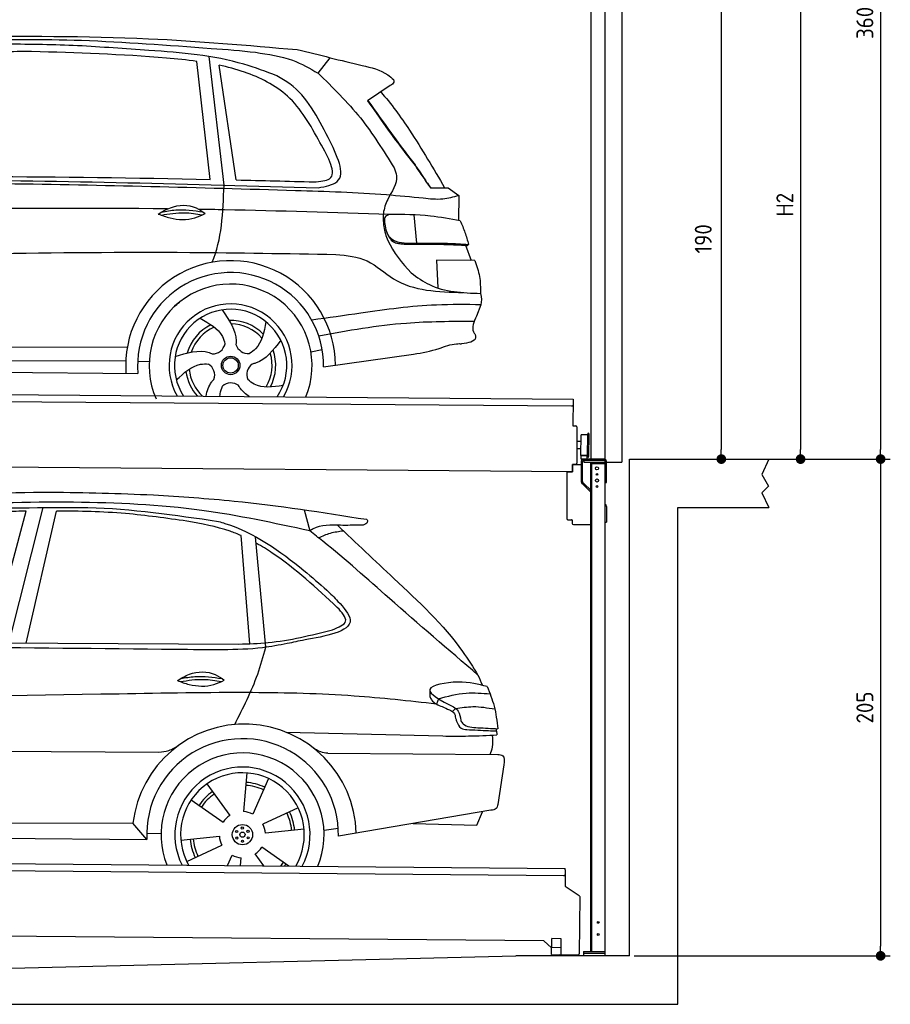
# Model space of a CAD drawing. Header units: millimetres. Extents: x -411 to 6777, y 0 to 6627.
# Tile 5 of 6: x 3183 to 6777, y 0 to 4064. Entities that reach past the tile are written whole.
import ezdxf

# ---------------------------------------------------------------- set-up
doc = ezdxf.new("R2010")
doc.units = ezdxf.units.MM
doc.layers.add('4', color=3, linetype='Continuous')
for name, color, linetype, lineweight in [('AM_0', 7, 'Continuous', 50), ('car', 10, 'Continuous', 25), ('Gebäude', 7, 'Continuous', 25), ('Plattform', 7, 'Continuous', 25), ('Ständer vorne', 7, 'Continuous', 25), ('Tor', 200, 'Continuous', 25)]:
    doc.layers.add(name, color=color, linetype=linetype, lineweight=lineweight)
doc.styles.get("Standard").update_dxf_attribs({"font": 'ISOCP.SHX'})
doc.dimstyles.new('GEN-ISO', dxfattribs={"dimscale": 20, "dimtxt": 3.5, "dimasz": 2, "dimexe": 2, "dimexo": 1, "dimgap": 1.5, "dimtad": 1, "dimdec": 1, "dimlfac": 0.1, "dimdsep": 46, "dimtxsty": 'STANDARD', "dimblk": 'PUNKT', "dimcen": 2, "dimclrd": 256, "dimclre": 256, "dimclrt": 2, "dimadec": 0, "dimazin": 0, "dimtp": 0.1, "dimtm": 0.1, "dimtfac": 0.71, "dimtdec": 1, "dimtmove": 2, "dimatfit": 3, "dimldrblk": 'PUNKT', "dimfxl": 2, "dimtolj": 1, "dimarcsym": 0})

# ---------------------------------------------------------------- blocks, each defined once
blk = doc.blocks.new('PUNKT')
at = {"layer": '4', "color": 0, "linetype": 'ByBlock'}
blk.add_line((-0.5, 0), (-1, 0), dxfattribs=at)
at = {"layer": '4', "color": 0, "linetype": 'ByBlock', "const_width": 0.5}
blk.add_lwpolyline([(-0.25, 0, 1), (0.25, 0, 1)], format="xyb", close=True, dxfattribs=at)
blk = doc.blocks.new('*D34')
at = {"layer": '4', "lineweight": -2, "transparency": 16777216}
for p, q in [((5720, 5850.9), (6776.9, 5850.9)), ((6736.9, 5810.9), (6736.9, 2290)), ((6195.4, 2250), (6776.9, 2250))]:
    blk.add_line(p, q, dxfattribs=at)
at = {"layer": 'Defpoints', "color": 0, "transparency": 16777216}
for p in [(5700, 5850.9), (6175.4, 2250), (6736.9, 2250)]:
    blk.add_point(p, dxfattribs=at)
at = {"layer": '4', "lineweight": -2, "transparency": 16777216, "xscale": 40, "yscale": 40, "zscale": 40}
for p, rotation in [((6736.9, 5850.9), 90), ((6736.9, 2250), 270)]:
    blk.add_blockref('PUNKT', p, dxfattribs=dict(at, rotation=rotation))
at = {"layer": '4', "color": 2, "transparency": 16777216, "insert": (6671.9, 4050.4), "char_height": 70, "attachment_point": 5, "rotation": 90}
blk.add_mtext('360', dxfattribs=at)
blk = doc.blocks.new('*D35')
at = {"layer": '4', "lineweight": -2, "transparency": 16777216}
for p, q in [((6295.4, 2250), (6776.9, 2250)), ((6736.9, 2210), (6736.9, 240)), ((5720, 200), (6776.9, 200))]:
    blk.add_line(p, q, dxfattribs=at)
at = {"layer": 'Defpoints', "color": 0, "transparency": 16777216}
for p in [(6275.4, 2250), (5700, 200), (6736.9, 200)]:
    blk.add_point(p, dxfattribs=at)
at = {"layer": '4', "lineweight": -2, "transparency": 16777216, "xscale": 40, "yscale": 40, "zscale": 40}
for p, rotation in [((6736.9, 2250), 90), ((6736.9, 200), 270)]:
    blk.add_blockref('PUNKT', p, dxfattribs=dict(at, rotation=rotation))
at = {"layer": '4', "color": 2, "transparency": 16777216, "insert": (6671.9, 1225), "char_height": 70, "attachment_point": 5, "rotation": 90}
blk.add_mtext('205', dxfattribs=at)
blk = doc.blocks.new('*D36')
at = {"layer": '4', "lineweight": -2, "transparency": 16777216}
for p, q in [((5920, 4350), (6446.5, 4350)), ((6406.5, 4310), (6406.5, 2290)), ((6295.4, 2250), (6446.5, 2250))]:
    blk.add_line(p, q, dxfattribs=at)
at = {"layer": 'Defpoints', "color": 0, "transparency": 16777216}
for p in [(5900, 4350), (6275.4, 2250), (6406.5, 2250)]:
    blk.add_point(p, dxfattribs=at)
at = {"layer": '4', "lineweight": -2, "transparency": 16777216, "xscale": 40, "yscale": 40, "zscale": 40}
for p, rotation in [((6406.5, 4350), 90), ((6406.5, 2250), 270)]:
    blk.add_blockref('PUNKT', p, dxfattribs=dict(at, rotation=rotation))
at = {"layer": '4', "color": 2, "transparency": 16777216, "insert": (6341.5, 3300), "char_height": 70, "attachment_point": 5, "rotation": 90}
blk.add_mtext('H2', dxfattribs=at)
blk = doc.blocks.new('*D38')
at = {"layer": '4', "lineweight": -2, "transparency": 16777216}
for p, q in [((5457.5, 4150), (6119.3, 4150)), ((6079.3, 4110), (6079.3, 2290)), ((6099.3, 2250), (6119.3, 2250))]:
    blk.add_line(p, q, dxfattribs=at)
at = {"layer": 'Defpoints', "color": 0, "transparency": 16777216}
for p in [(5437.5, 4150), (6079.3, 2250), (6079.3, 2250)]:
    blk.add_point(p, dxfattribs=at)
at = {"layer": '4', "lineweight": -2, "transparency": 16777216, "xscale": 40, "yscale": 40, "zscale": 40}
for p, rotation in [((6079.3, 4150), 90), ((6079.3, 2250), 270)]:
    blk.add_blockref('PUNKT', p, dxfattribs=dict(at, rotation=rotation))
at = {"layer": '4', "color": 2, "transparency": 16777216, "insert": (6004.7, 3159.2), "char_height": 70, "attachment_point": 5, "rotation": 90}
blk.add_mtext('190', dxfattribs=at)
blk = doc.blocks.new('Tor 335 bis 365 Gebäude')
at = {"layer": 'Tor'}
for p, q in [((5465.6, 5264.5), (5465.6, 5563)), ((5465.6, 5563), (5668, 5563)), ((5668, 4957.1), (5668, 5563)), ((5557, 5264.5), (5465.6, 5264.5)), ((5557, 5264.5), (5557, 4963)), ((5562, 4957.1), (5600, 4957.1)), ((5600, 4957.1), (5600, 4957)), ((5668, 4957), (5668, 4957.1)), ((5600, 2237), (5668, 2237))]:
    blk.add_line(p, q, dxfattribs=at)
for points in [[(5600, 2237), (5600, 4957)], [(5668, 4957.1), (5668, 2237)]]:
    blk.add_lwpolyline(points, dxfattribs=at)
blk.add_arc((5563, 4963), 6, 180, 260.4059, dxfattribs=at)
blk = doc.blocks.new('UG Plattfrom Gl550')
at = {"layer": 'Plattform'}
for p, q in [((498.3, 603.8), (5435.1, 560.7)), ((5429.8, 530.7), (503, 573.7)), ((5434.9, 535.7), (5434.5, 488.2)), ((5435, 554.7), (5434.9, 535.7)), ((5435, 554.7), (5435.1, 560.7)), ((5434.5, 488.2), (5492.9, 448.7)), ((5495.1, 444.5), (5493, 208.2)), ((5347, 261.5), (621.4, 302.7)), ((5378.7, 233.7), (5347, 261.5)), ((5379.7, 235.2), (5380.1, 271.2)), ((5418.1, 270.8), (5380.1, 271.2)), ((5417.7, 234.8), (5418.1, 270.8)), ((5378.5, 205.2), (5378.7, 235.2)), ((5378.5, 205.2), (5418.5, 204.8)), ((5378.7, 235.2), (5418.7, 234.8)), ((5488, 203.2), (5414.8, 203.9)), ((5418.5, 204.8), (5418.7, 234.8))]:
    blk.add_line(p, q, dxfattribs=at)
for centre, radius, start, end in [((5429.9, 535.7), 5, 269.5, 359.5), ((5490.1, 444.5), 5, 359.5, 55.9134), ((5414.9, 208.9), 5, 232.6301, 269.5), ((5425.8, 243.8), 12, 227.6897, 228.0904), ((5488, 208.2), 5, 269.5, 359.5)]:
    blk.add_arc(centre, radius, start, end, dxfattribs=at)
blk = doc.blocks.new('Palette EG Gl550')
at = {"layer": 'Plattform'}
for p, q in [((429.5, 2537), (5467.3, 2498)), ((5462.1, 2468), (434.2, 2507)), ((5467.3, 2498), (5466.5, 2388)), ((5466.5, 2388), (5478.5, 2387.9)), ((5483.4, 2382.8), (5482.7, 2292.8)), ((5501.1, 2322.8), (5484.1, 2323)), ((5499.6, 2265.6), (5500.2, 2349.8)), ((5527.5, 2260.5), (5528.3, 2354.5)), ((5532.3, 2354.5), (5531.5, 2260.5)), ((5482.7, 2292.8), (5482.3, 2232.9)), ((5499.8, 2292.7), (5482.7, 2292.8)), ((5465, 2198), (341.7, 2237.7)), ((5525.9, 2265), (5500.9, 2265)), ((5500.9, 2250), (5500.9, 2265)), ((5512.9, 2265), (5500.9, 2265)), ((5500.9, 2250), (5500.9, 2265)), ((5500.9, 2250), (5525.9, 2250)), ((5525.9, 2250), (5500.9, 2250)), ((5525.9, 2250), (5525.9, 2265)), ((5525.9, 2250), (5525.9, 2265)), ((5465.2, 2228), (5465, 2198)), ((5465.2, 2228), (5477.2, 2227.9)), ((5477.2, 2227.9), (5465.2, 2228))]:
    blk.add_line(p, q, dxfattribs=at)
for centre, radius, start, end in [((5462.1, 2473), 5, 268.5823, 358.5607), ((5478.4, 2382.9), 5, 359.556, 89.556), ((5500.6, 2349.8), 0.4, 91.7323, 179.3444), ((5511.7, 2023.6), 326.8, 87.1739, 91.9438), ((5527.8, 2350.4), 0.4, 266.9623, 359.3444), ((5530.3, 2354.5), 2, 359.3444, 179.3444), ((5500, 2265.6), 0.4, 179.3444, 266.9565), ((5519.7, 3149.4), 884.4, 268.7196, 270.4008), ((5491.8, 3353.4), 1088.9, 271.795, 271.861), ((5527.2, 2264.6), 0.4, 359.556, 91.938), ((5529.5, 2260.5), 2, 179.3444, 359.3444), ((5477.3, 2232.9), 5, 269.556, 359.556)]:
    blk.add_arc(centre, radius, start, end, dxfattribs=at)
blk = doc.blocks.new('Car_UG')
at = {"layer": 'car'}
for p, q in [((3119.4, 1502.8), (3258.9, 2083.2)), ((4335.9, 2084.9), (4360.6, 1997.9)), ((3049.2, 1522.4), (3188.4, 2067.2)), ((3195.1, 1523.2), (3313.9, 2069.2)), ((4117.6, 1529.9), (4077.5, 1975.5)), ((4183.9, 1515.6), (4137.4, 1971.2)), ((2018.2, 1516.7), (4071.9, 1528)), ((4898.3, 1310.6), (4890.6, 1288.6)), ((4969.6, 1271), (4957.5, 1258.2)), ((4270.6, 1166.3), (4917.8, 1157)), ((1740.1, 1072.2), (3746.7, 1078.5)), ((4444, 1080.7), (5146, 1082.9)), ((5170.6, 1040), (5147.6, 876.4)), ((4111.2, 996.4), (4099.2, 836.6)), ((3946.4, 949.2), (4041.9, 820.4)), ((4200.6, 974.2), (4136.9, 827.1)), ((3882.4, 882.9), (4014.8, 792.6)), ((4324, 855.1), (4179.5, 785.6)), ((5119.5, 852.3), (4491.4, 739.8)), ((5062.9, 790.2), (5084.5, 846)), ((1832.9, 770.4), (3642.9, 784.6)), ((3701, 717.8), (3642.9, 784.6)), ((4431.8, 763.6), (4490.2, 772.9)), ((4799.7, 795), (5062.9, 790.2)), ((3700.2, 744), (3759.2, 742.7)), ((3840.9, 716.5), (4000.2, 734.8)), ((4349.4, 766.5), (4190.1, 748.2)), ((1770.2, 716.1), (3701, 717.8)), ((3866.3, 628), (4010.8, 697.5)), ((4035.1, 613.6), (4053.4, 655.9)), ((4184.6, 613.8), (4148.4, 662.6)), ((4287.7, 613.9), (4175.5, 690.5)), ((4088.6, 613.6), (4091.1, 646.4))]:
    blk.add_line(p, q, dxfattribs=at)
for centre, radius in [((4095.2, 741.5), 41.9), ((4094.4, 768.7), 4.46), ((4071.2, 754.5), 4.46), ((4072, 727.3), 4.46), ((4095.1, 741.5), 10.7), ((4118.3, 755.7), 4.46), ((4119, 728.6), 4.46), ((4095.9, 714.3), 4.46)]:
    blk.add_circle(centre, radius, dxfattribs=at)
for centre, radius, start, end in [((4102.8, 735.3), 462.5, 2.1852, 173.8782), ((4095.8, 741.9), 395.6, 359.6869, 183.4999), ((4095.8, 741.9), 336.7, 337.6776, 202.4775), ((4095.2, 741.5), 279.1, 332.8088, 207.3462), ((4095.2, 741.5), 255.4, 330.0358, 210.1193), ((4095.1, 741.5), 204, 65.3726, 86.5671), ((4095.2, 741.5), 216.3, 65.4485, 86.5251), ((4095.2, 741.5), 216.3, 125.4485, 146.5251), ((4095.1, 741.5), 204, 125.3726, 146.5671), ((4095.2, 741.5), 95.2, 124.034, 147.5844), ((4095.2, 741.5), 95.2, 64.034, 87.5844), ((4095.1, 741.5), 204, 5.3726, 26.5671), ((4095.1, 741.5), 216.3, 5.4485, 26.5251), ((4095.1, 741.5), 95.2, 4.034, 27.5844), ((4095.1, 741.5), 95.2, 184.034, 207.5844), ((4095.1, 741.5), 216.3, 185.4485, 206.5251), ((4095.1, 741.5), 204, 185.3726, 206.5671), ((4095.1, 741.5), 95.2, 244.034, 267.5844), ((4095.1, 741.5), 95.2, 304.034, 327.5844), ((4095.1, 741.5), 204, 321.2555, 326.5671), ((4095.1, 741.5), 216.3, 323.8482, 326.5251)]:
    blk.add_arc(centre, radius, start, end, dxfattribs=at)
for points, knots in [([(2673.6, 2101.7), (2688.3, 2103.8), (2892.1, 2133.3), (3240, 2153.3), (3572.3, 2144.1), (3713.5, 2140.2)], [0, 0, 0, 0, 44.363443, 617.827051, 1041.677324, 1041.677324, 1041.677324, 1041.677324]), ([(3713.5, 2140.2), (3824.9, 2134), (4119.8, 2117.7), (4412.2, 2074.8), (4594.1, 2048)], [0, 0, 0, 0, 334.596694, 885.796742, 885.796742, 885.796742, 885.796742]), ([(4360.6, 1997.9), (4212.5, 2028.4), (3890.5, 2094.7), (3371.9, 2112.1), (2931.5, 2097.6), (2671.4, 2060.7), (2598.4, 2050.4)], [0, 0, 0, 0, 452.969864, 984.660554, 1551.463157, 1772.575196, 1772.575196, 1772.575196, 1772.575196]), ([(2694.7, 2041.5), (2699.6, 2042.3), (2889.8, 2073.3), (3138.1, 2082), (3380.2, 2085), (3434.7, 2085.7)], [0, 0, 0, 0, 14.958905, 578.066478, 741.647169, 741.647169, 741.647169, 741.647169]), ([(3434.7, 2085.7), (3437.6, 2085.6), (3621.2, 2082.5), (3803.6, 2057.8), (3983, 2033.5)], [0, 0, 0, 0, 8.707457, 550.797583, 550.797583, 550.797583, 550.797583]), ([(3188.4, 2067.2), (3174.9, 2066.9), (3075.5, 2064.8), (2904.7, 2061.4), (2749, 2038.7), (2678.4, 2028.4)], [666.326512, 666.326512, 666.326512, 666.326512, 706.624571, 964.215873, 1178.205668, 1178.205668, 1178.205668, 1178.205668]), ([(3853, 2032.7), (3768.5, 2043.9), (3589.5, 2067.6), (3409.2, 2070), (3313.9, 2069.2)], [0, 0, 0, 0, 255.50817, 540.950796, 540.950796, 540.950796, 540.950796]), ([(4077.5, 1975.5), (4062.4, 1982), (3990.2, 2009.7), (3913.4, 2022.6), (3853, 2032.7)], [496.692868, 496.692868, 496.692868, 496.692868, 546.059875, 728.869941, 728.869941, 728.869941, 728.869941]), ([(3983, 2033.5), (3992.1, 2030.8), (4122.8, 1993.1), (4274.9, 1889.8), (4402.4, 1780.6), (4434, 1753.4)], [0, 0, 0, 0, 28.300877, 407.953602, 533.273686, 533.273686, 533.273686, 533.273686]), ([(4594.1, 2048), (4595.8, 2046.4), (4601.5, 2041.3), (4590, 2023.4), (4576.1, 2023.5), (4567.3, 2023.6)], [0, 0, 0, 0, 6.503563, 21.332115, 46.748977, 46.748977, 46.748977, 46.748977]), ([(4567.3, 2023.6), (4540.9, 2022.8), (4476.9, 2020.7), (4400.8, 2025.5), (4365, 2000.8), (4360.6, 1997.9)], [0, 0, 0, 0, 80.522652, 194.664465, 210.337598, 210.337598, 210.337598, 210.337598]), ([(5060.7, 1410), (4937.4, 1513.5), (4721.5, 1694.6), (4492.8, 1896.3), (4378.8, 1983.9), (4360.6, 1997.9)], [0, 0, 0, 0, 483.056147, 845.367922, 914.230443, 914.230443, 914.230443, 914.230443]), ([(4397.3, 1969.6), (4413.3, 1977.2), (4445.4, 1992.5), (4480.7, 1997.3), (4498.4, 1999.8)], [0, 0, 0, 0, 52.794285, 106.128892, 106.128892, 106.128892, 106.128892]), ([(4474.2, 2022.3), (4552.5, 1949.8), (4731.7, 1783.9), (4944.6, 1591.7), (5039.9, 1442.6), (5060.7, 1410)], [0, 0, 0, 0, 320.576675, 734.270248, 850.262502, 850.262502, 850.262502, 850.262502]), ([(4477.3, 1683.1), (4391, 1761.8), (4285.5, 1857.9), (4162.9, 1932.5), (4140.1, 1944.9)], [0, 0, 0, 0, 349.622047, 427.224064, 427.224064, 427.224064, 427.224064]), ([(4434, 1753.4), (4448.8, 1739.2), (4484.5, 1704.7), (4586.9, 1590.1), (4379.5, 1555.8), (4295.1, 1537.1), (4272.3, 1532)], [0, 0, 0, 0, 64.508303, 155.959603, 359.557587, 434.696523, 434.696523, 434.696523, 434.696523]), ([(4458.1, 1590.9), (4483.4, 1601.3), (4534.4, 1622.3), (4496.5, 1662.7), (4477.3, 1683.1)], [0, 0, 0, 0, 64.897781, 131.027998, 131.027998, 131.027998, 131.027998]), ([(4071.9, 1528), (4112.5, 1529.5), (4243.4, 1534.4), (4370.4, 1567.8), (4458.1, 1590.9)], [0, 0, 0, 0, 121.545303, 392.179354, 392.179354, 392.179354, 392.179354]), ([(4272.3, 1532), (4238.6, 1525.2), (4151.2, 1507.4), (3996.6, 1502.9), (3876.9, 1502.8), (3811.9, 1502.7)], [0, 0, 0, 0, 103.03135, 267.243941, 462.405232, 462.405232, 462.405232, 462.405232]), ([(4058.7, 1195.7), (4092.8, 1264.2), (4144, 1367.4), (4173.9, 1478.4), (4183.9, 1515.6)], [0, 0, 0, 0, 228.776239, 344.156953, 344.156953, 344.156953, 344.156953]), ([(3820.1, 1374.7), (3836.1, 1384.5), (3882.2, 1412.9), (3960.6, 1416.3), (4001.7, 1386.9), (4013.7, 1378.2)], [0, 0, 0, 0, 56.386158, 162.852709, 206.792536, 206.792536, 206.792536, 206.792536]), ([(3833.7, 1383), (3853.2, 1386.9), (3909.6, 1397.4), (3966.9, 1390.2), (4004.3, 1384.9)], [7.57653, 7.57653, 7.57653, 7.57653, 52.544532, 137.659237, 137.659237, 137.659237, 137.659237]), ([(3820.1, 1374.7), (3836.1, 1368.8), (3884.3, 1351.8), (3955.1, 1349.6), (3999.8, 1371.4), (4013.7, 1378.2)], [5.208578, 5.208578, 5.208578, 5.208578, 44.198582, 121.455021, 156.55166, 156.55166, 156.55166, 156.55166]), ([(3831.8, 1370.5), (3864.2, 1375.9), (3920.8, 1385.4), (3977.2, 1376.6), (4001.3, 1372.3)], [0, 0, 0, 0, 73.878693, 129.282646, 129.282646, 129.282646, 129.282646]), ([(5099.2, 1362.9), (5063.2, 1372.1), (4992.3, 1390.4), (4805.8, 1355.3), (4908.8, 1303.6), (4960.9, 1277.5)], [0, 0, 0, 0, 123.107987, 242.156921, 363.520645, 363.520645, 363.520645, 363.520645]), ([(5099.2, 1362.9), (5110.2, 1336.4), (5133.4, 1280.6), (5140.7, 1220.6), (5144.6, 1189)], [0, 0, 0, 0, 85.533017, 180.427109, 180.427109, 180.427109, 180.427109]), ([(4890.6, 1288.6), (4777.2, 1299.9), (4524.7, 1325.1), (4086.9, 1331.2), (2954.4, 1298.1), (1961.1, 1279.8), (1151.4, 1264.8)], [0, 0, 0, 0, 341.879851, 760.963773, 1312.001547, 3741.308129, 3741.308129, 3741.308129, 3741.308129]), ([(4862.9, 1319.5), (4865.2, 1314.5), (4874.7, 1293.5), (4909.3, 1280.6), (4934.5, 1269.4), (4944.4, 1265)], [0, 0, 0, 0, 16.389871, 67.796127, 100.528992, 100.528992, 100.528992, 100.528992]), ([(4898.3, 1310.6), (4936.2, 1321), (5006.1, 1340.2), (5078.4, 1335.2), (5111.5, 1332.8)], [0, 0, 0, 0, 116.874908, 215.743745, 215.743745, 215.743745, 215.743745]), ([(4944.4, 1265), (4951.5, 1261.9), (4966.4, 1255.3), (4968.7, 1239.1), (4969.9, 1230.6)], [0, 0, 0, 0, 21.842303, 45.682515, 45.682515, 45.682515, 45.682515]), ([(4960.9, 1277.5), (4968.3, 1272.2), (4986.9, 1258.9), (4989.7, 1235.6), (4991.3, 1221.5)], [0, 0, 0, 0, 26.318616, 66.284673, 66.284673, 66.284673, 66.284673]), ([(4969.6, 1271), (4993.5, 1274.9), (5047.4, 1283.8), (5101.5, 1275.3), (5131.6, 1270.6)], [0, 0, 0, 0, 72.240439, 162.98683, 162.98683, 162.98683, 162.98683]), ([(4969.9, 1230.6), (4971.3, 1226.9), (4976.6, 1212.2), (4987.9, 1187), (5008.8, 1185.3), (5017.3, 1184.6)], [0, 0, 0, 0, 11.944086, 47.503692, 71.615823, 71.615823, 71.615823, 71.615823]), ([(4991.3, 1221.5), (4994.4, 1216.8), (5009.2, 1193.9), (5071.6, 1192.8), (5118.3, 1190.3), (5144.6, 1189)], [0, 0, 0, 0, 16.485849, 80.052138, 161.961551, 161.961551, 161.961551, 161.961551]), ([(5017.3, 1184.6), (5047, 1183.3), (5087.6, 1181.6), (5128.2, 1180.5), (5139.1, 1180.2)], [0, 0, 0, 0, 89.235627, 121.835134, 121.835134, 121.835134, 121.835134]), ([(4917.8, 1157), (4953.4, 1157.1), (5028, 1157.2), (5102.4, 1161.4), (5141.4, 1163.6)], [0, 0, 0, 0, 106.769841, 223.734473, 223.734473, 223.734473, 223.734473]), ([(5113.8, 1082.8), (5117.8, 1092.8), (5128.1, 1118.3), (5125.3, 1145.8), (5123.5, 1162.6)], [0, 0, 0, 0, 32.021295, 81.392264, 81.392264, 81.392264, 81.392264]), ([(3746.7, 1078.5), (3760.6, 1080), (3792.1, 1083.3), (3818.5, 1101.2), (3833.3, 1111.2)], [0, 0, 0, 0, 41.31295, 93.783848, 93.783848, 93.783848, 93.783848]), ([(4444, 1080.7), (4434.2, 1081.8), (4410.6, 1084.4), (4390.9, 1098), (4379.4, 1105.9)], [0, 0, 0, 0, 29.123879, 70.238093, 70.238093, 70.238093, 70.238093]), ([(5146, 1082.9), (5154, 1082.2), (5176.2, 1080.2), (5172.8, 1055.8), (5170.6, 1040)], [0, 0, 0, 0, 21.151799, 59.232385, 59.232385, 59.232385, 59.232385]), ([(5147.6, 876.4), (5146.4, 870.2), (5143.5, 855.6), (5128.3, 853.5), (5119.5, 852.3)], [0, 0, 0, 0, 17.391955, 40.853649, 40.853649, 40.853649, 40.853649])]:
    blk.add_open_spline(points, degree=3, knots=knots, dxfattribs=at)
for points in [[(3811.9, 1502.7), (3190.9, 1502.8), (2569.9, 1502.9), (1948.9, 1503)], [(5060.7, 1410), (5067, 1396), (5073.2, 1382), (5079.3, 1367.9)], [(4862.1, 1344.7), (4862.4, 1336.3), (4862.6, 1327.9), (4862.9, 1319.5)], [(5137.6, 1189.4), (5139.1, 1180.8), (5140.3, 1172.2), (5141.4, 1163.6)]]:
    blk.add_open_spline(points, degree=3, dxfattribs=at)
blk = doc.blocks.new('Car_EG')
at = {"layer": 'car'}
for p, q in [((4000.2, 3412), (3934.7, 3941.9)), ((3943, 3435.3), (3884, 3921.9)), ((4050.3, 3433.7), (3975.7, 3906.9)), ((4385, 3877.1), (4433.9, 3940.6)), ((4682.9, 3828.1), (4589.9, 3764.8)), ((4852.5, 3407.4), (4910.9, 3407.7)), ((4855.4, 3408.2), (4890.4, 3408.3)), ((4890.4, 3408.3), (4910.5, 3408.3)), ((4910.9, 3407.7), (4925.4, 3408.1)), ((4925.4, 3408.1), (4969.8, 3377.2)), ((4969.8, 3377.2), (4969.8, 3273.1)), ((4783.9, 3295.1), (4796.2, 3178.1)), ((4998.8, 3171.3), (5023.2, 3108.4)), ((5038, 3108.3), (4880.2, 3109.6)), ((4880.2, 3109.6), (4885.5, 2994.3)), ((5064.6, 2926.3), (5046.4, 2878.9)), ((1740.9, 2729.3), (3606.1, 2740.6)), ((4364.1, 2727.2), (4410.9, 2736.1)), ((1742.1, 2675.9), (3600.2, 2683.6)), ((3649.3, 2682.1), (3696.9, 2681.5)), ((4417.1, 2665.6), (4787.8, 2720.1)), ((1693.4, 2636), (3650.6, 2632.3))]:
    blk.add_line(p, q, dxfattribs=at)
for radius in [38.2, 31.6]:
    blk.add_circle((4033.1, 2668), radius, dxfattribs=at)
for centre, radius, start, end in [((4033, 2667.4), 433.1, 0.713, 184.6115), ((4033, 2667.4), 384, 359.7282, 185.2384), ((4033, 2667.4), 336.4, 337.7995, 204.4935), ((4033.1, 2668), 254, 329.8221, 210.1779), ((4033.1, 2668), 231.9, 326.5904, 213.4096), ((4033.1, 2668), 186.2, 44.2633, 92.4011), ((4033.1, 2668), 186.2, 116.2626, 164.3912), ((4033.1, 2668), 171.5, 113.5905, 161.7257), ((4033.1, 2668), 171.5, 41.5902, 89.736), ((3958, 2767.5), 52.3, 268.6722, 348.431), ((4104.5, 2770.1), 52.3, 196.6722, 276.431), ((4033.1, 2668), 186.2, 332.2513, 20.3964), ((4033.1, 2668), 171.5, 329.577, 17.7302), ((4033.1, 2668), 171.5, 185.5775, 228.1156), ((3915.3, 2627.3), 52.3, 340.6722, 60.431), ((4152.3, 2631.6), 52.3, 124.6722, 204.431), ((4033.1, 2668), 186.2, 188.2502, 223.2875), ((4035.4, 2543.4), 52.3, 52.6722, 132.431)]:
    blk.add_arc(centre, radius, start, end, dxfattribs=at)
for points, knots in [([(2901.1, 4016.6), (3162.3, 4020.3), (3628.7, 4026.8), (4093.6, 3989.6), (4298.2, 3973.3)], [0, 0, 0, 0, 783.131876, 1398.451598, 1398.451598, 1398.451598, 1398.451598]), ([(3391.5, 3982.7), (3294.9, 3985.1), (3064.5, 3990.8), (2760.1, 3971.2), (2552.7, 3955.9), (2478.5, 3950.4)], [0, 0, 0, 0, 289.925788, 691.034976, 914.075582, 914.075582, 914.075582, 914.075582]), ([(2526.5, 3973.5), (2656.5, 3983.3), (2949.5, 4005.4), (3422.5, 4011.7), (3824.4, 3983.3), (4068.2, 3967.8), (4125.9, 3961)], [0, 0, 0, 0, 391.04113, 881.651907, 1416.366113, 1602.404452, 1602.404452, 1602.404452, 1602.404452]), ([(4215.3, 3864.6), (4170, 3881.3), (4000.5, 3943.8), (3719.1, 3964.5), (3489.5, 3977.3), (3391.5, 3982.7)], [0, 0, 0, 0, 144.38685, 540.679923, 835.691207, 835.691207, 835.691207, 835.691207]), ([(3884, 3921.9), (3842.3, 3927.3), (3614.9, 3947.6), (3387.3, 3953), (3201.7, 3957.3)], [637.56261, 637.56261, 637.56261, 637.56261, 763.549902, 1320.810124, 1320.810124, 1320.810124, 1320.810124]), ([(4125.9, 3961), (4178.2, 3953.9), (4269.9, 3941.4), (4350.4, 3896.5), (4385, 3877.1)], [0, 0, 0, 0, 156.409573, 274.497028, 274.497028, 274.497028, 274.497028]), ([(4394.7, 3591.5), (4355.4, 3660.9), (4281.9, 3790.5), (4111.8, 3873.5), (4011, 3899.6), (3975.7, 3906.9)], [0, 0, 0, 0, 233.684399, 436.644927, 544.706034, 544.706034, 544.706034, 544.706034]), ([(4433.9, 3940.6), (4477.6, 3930.7), (4557.8, 3912.6), (4652.2, 3891.1), (4688.7, 3859.7), (4696.5, 3853)], [0, 0, 0, 0, 135.791183, 248.765766, 279.520552, 279.520552, 279.520552, 279.520552]), ([(4428.1, 3611.6), (4384.6, 3695.2), (4331, 3798.2), (4233.6, 3854.1), (4215.3, 3864.6)], [0, 0, 0, 0, 271.559773, 334.41549, 334.41549, 334.41549, 334.41549]), ([(4385, 3877.1), (4446.3, 3818.1), (4567.5, 3701.3), (4657, 3558.9), (4701.3, 3488.4)], [0, 0, 0, 0, 254.089873, 502.76226, 502.76226, 502.76226, 502.76226]), ([(4696.5, 3853), (4697.3, 3849.2), (4699.3, 3838.4), (4689.3, 3832.1), (4682.9, 3828.1)], [0, 0, 0, 0, 10.855432, 30.979101, 30.979101, 30.979101, 30.979101]), ([(4643.8, 3801.5), (4687.8, 3753.9), (4783.4, 3620.3), (4864.5, 3486.7), (4910.9, 3407.7)], [395.653943, 395.653943, 395.653943, 395.653943, 587.122502, 864.540302, 864.540302, 864.540302, 864.540302]), ([(4589.9, 3764.8), (4640.8, 3693.2), (4704.9, 3603.1), (4774, 3516.8), (4788.2, 3499)], [0, 0, 0, 0, 263.425265, 331.664547, 331.664547, 331.664547, 331.664547]), ([(4591.4, 3765.8), (4623.1, 3722), (4680.6, 3642.4), (4739.6, 3564), (4766.1, 3528.8)], [0, 0, 0, 0, 162.25725, 294.477825, 294.477825, 294.477825, 294.477825]), ([(4371, 3428.3), (4396.7, 3430.3), (4482.7, 3436.9), (4431, 3527.8), (4394.7, 3591.5)], [0, 0, 0, 0, 66.110822, 221.440769, 221.440769, 221.440769, 221.440769]), ([(4388.5, 3404.1), (4419.7, 3410.1), (4520.5, 3429.5), (4465.8, 3537.2), (4428.1, 3611.6)], [0, 0, 0, 0, 83.009931, 268.207531, 268.207531, 268.207531, 268.207531]), ([(4766.1, 3528.8), (4773.7, 3520), (4783.8, 3508.2), (4792.5, 3495.3), (4794.6, 3492)], [0, 0, 0, 0, 34.815048, 46.557672, 46.557672, 46.557672, 46.557672]), ([(4788.2, 3499), (4798.8, 3483.3), (4819.6, 3452.4), (4841.6, 3422.2), (4852.5, 3407.4)], [0, 0, 0, 0, 56.812879, 111.923736, 111.923736, 111.923736, 111.923736]), ([(4701.3, 3488.4), (4705.6, 3477.5), (4723.3, 3433.5), (4679.1, 3371.7), (4657.3, 3309.9), (4658.2, 3278.7), (4658.6, 3267.6)], [0, 0, 0, 0, 34.097953, 138.175108, 197.887596, 230.983362, 230.983362, 230.983362, 230.983362]), ([(1832.8, 3411.3), (2161.4, 3417.2), (3013.2, 3432.6), (3865.1, 3415), (4388.5, 3404.1)], [0, 0, 0, 0, 985.739727, 2555.887054, 2555.887054, 2555.887054, 2555.887054]), ([(4836.5, 3431), (4841.5, 3424.2), (4846.6, 3417), (4851.9, 3409.8), (4852.8, 3408.4), (4854.2, 3408.3), (4855.4, 3408.2)], [0, 0, 0, 0, 25.300776, 26.442713, 27.003963, 30.176579, 30.176579, 30.176579, 30.176579]), ([(1829, 3400), (2123, 3404.9), (2546.6, 3411.9), (3368.9, 3412), (3897, 3400.9), (4295.6, 3392.6)], [0, 0, 0, 0, 882.102268, 1270.770708, 2466.750946, 2466.750946, 2466.750946, 2466.750946]), ([(4295.6, 3392.6), (4420.8, 3389.7), (4596.9, 3385.6), (4772.4, 3369.9), (4823.2, 3365.3)], [0, 0, 0, 0, 375.490289, 528.429148, 528.429148, 528.429148, 528.429148]), ([(4823.2, 3365.3), (4850.2, 3362.6), (4899.9, 3357.6), (4947.9, 3371), (4969.8, 3377.2)], [0, 0, 0, 0, 80.452469, 148.273091, 148.273091, 148.273091, 148.273091]), ([(3729.5, 3290.6), (3745.5, 3300.4), (3791.6, 3328.8), (3870.1, 3332.2), (3911.2, 3302.8), (3923.2, 3294.2)], [0, 0, 0, 0, 56.386158, 162.852709, 206.792536, 206.792536, 206.792536, 206.792536]), ([(3729.5, 3290.6), (3745.6, 3284.7), (3793.7, 3267.7), (3864.5, 3265.5), (3909.2, 3287.3), (3923.2, 3294.2)], [5.208578, 5.208578, 5.208578, 5.208578, 44.198582, 121.455021, 156.55166, 156.55166, 156.55166, 156.55166]), ([(3741.2, 3286.4), (3773.6, 3291.8), (3830.2, 3301.3), (3886.6, 3292.5), (3910.8, 3288.2)], [0, 0, 0, 0, 73.878693, 129.282646, 129.282646, 129.282646, 129.282646]), ([(3743.1, 3298.9), (3762.6, 3302.8), (3819, 3313.3), (3876.3, 3306.1), (3913.8, 3300.8)], [7.57653, 7.57653, 7.57653, 7.57653, 52.544532, 137.659237, 137.659237, 137.659237, 137.659237]), ([(4682.7, 3296), (4456.1, 3301.6), (4194.5, 3308.1), (3932.8, 3310.9), (3897.7, 3311.2)], [0, 0, 0, 0, 679.940772, 785.142685, 785.142685, 785.142685, 785.142685]), ([(4682.7, 3296), (4675.5, 3292.7), (4661.7, 3286.6), (4663.1, 3271.7), (4663.7, 3264.6)], [0, 0, 0, 0, 21.276303, 40.575349, 40.575349, 40.575349, 40.575349]), ([(4976.1, 3272), (4935.2, 3279.3), (4838.3, 3296.6), (4739.7, 3296.2), (4682.7, 3296)], [0, 0, 0, 0, 124.191927, 294.878966, 294.878966, 294.878966, 294.878966]), ([(4658.6, 3267.6), (4659.3, 3260.4), (4661.8, 3233.3), (4686.8, 3153.3), (4738.1, 3096.9), (4775.7, 3055.4)], [0, 0, 0, 0, 21.786395, 81.634094, 246.747403, 246.747403, 246.747403, 246.747403]), ([(4663.7, 3264.6), (4666.7, 3243.1), (4671, 3212.1), (4707.4, 3184), (4750.2, 3177), (4783.5, 3177.8), (4802.6, 3178.3)], [0, 0, 0, 0, 61.688141, 88.915796, 131.377114, 188.888446, 188.888446, 188.888446, 188.888446]), ([(4976.1, 3272), (4983.2, 3256.1), (4997.2, 3224.7), (5006.6, 3191.6), (5011.2, 3175.2)], [0, 0, 0, 0, 52.081574, 103.113227, 103.113227, 103.113227, 103.113227]), ([(4682.5, 3205.8), (4686.5, 3198.4), (4693.8, 3184.8), (4713.2, 3178.8), (4729.4, 3175.4), (4744.6, 3174.7), (4755.3, 3174.3), (4760.2, 3174.1)], [0, 0, 0, 0, 24.299806, 44.374389, 57.433548, 74.613131, 89.537932, 89.537932, 89.537932, 89.537932]), ([(4760.2, 3174.1), (4784.5, 3174.2), (4834.1, 3174.3), (4897, 3175.1), (4946.9, 3173.3), (4971.5, 3172.5), (4982.8, 3172.1)], [0, 0, 0, 0, 72.676028, 148.847009, 188.713602, 222.633888, 222.633888, 222.633888, 222.633888]), ([(4802.6, 3178.3), (4843.2, 3179.1), (4912.8, 3180.4), (4982.3, 3176.7), (5011.2, 3175.2)], [0, 0, 0, 0, 121.811128, 208.751004, 208.751004, 208.751004, 208.751004]), ([(4982.8, 3172.1), (4986.4, 3172), (4993.5, 3171.6), (5000.6, 3171.2), (5004.1, 3171)], [0, 0, 0, 0, 10.705348, 21.344027, 21.344027, 21.344027, 21.344027]), ([(5004.1, 3171), (5005.9, 3171), (5009.2, 3170.9), (5010.6, 3173.8), (5011.2, 3175.2)], [0, 0, 0, 0, 4.798676, 8.977894, 8.977894, 8.977894, 8.977894]), ([(1466.7, 3068.1), (1710.1, 3077.3), (2508, 3106.9), (3507.2, 3139.1), (4263, 3131.5), (4464, 3129.4)], [651.356687, 651.356687, 651.356687, 651.356687, 1382.168851, 3046.715693, 3649.598352, 3649.598352, 3649.598352, 3649.598352]), ([(4464, 3129.4), (4509.1, 3125.6), (4599.1, 3117.9), (4739.5, 2981.5), (4887.9, 2978.4), (4990.4, 2976.3)], [0, 0, 0, 0, 132.089839, 263.241357, 556.137776, 556.137776, 556.137776, 556.137776]), ([(5038, 3108.3), (5045.7, 3086.9), (5061.4, 3043.3), (5061.8, 2996.8), (5062, 2973.1)], [0, 0, 0, 0, 67.622491, 138.154699, 138.154699, 138.154699, 138.154699]), ([(4775.7, 3055.4), (4800.2, 3038), (4883.7, 2978.5), (4988.6, 2975.3), (5062.7, 2973.1)], [0, 0, 0, 0, 89.012732, 303.591941, 303.591941, 303.591941, 303.591941]), ([(5064.6, 2926.3), (5003.2, 2926.7), (4837.1, 2927.7), (4604.9, 2893.5), (4434.2, 2867.5), (4366.9, 2857.2)], [0, 0, 0, 0, 184.056968, 497.583163, 702.083529, 702.083529, 702.083529, 702.083529]), ([(3996, 2896.9), (4025.5, 2855.5), (4058.2, 2809.8), (4055, 2759.8), (4054.4, 2755.1)], [0, 0, 0, 0, 140.862207, 155.3883, 155.3883, 155.3883, 155.3883]), ([(3905.3, 2861.5), (3943, 2840.8), (3991.3, 2814.3), (4006.8, 2767.7), (4009.2, 2756.9)], [0, 0, 0, 0, 119.179133, 152.627431, 152.627431, 152.627431, 152.627431]), ([(4177.7, 2849.3), (4169.7, 2807), (4159.4, 2752.9), (4119.9, 2723.8), (4110.4, 2718.1)], [0, 0, 0, 0, 119.179133, 152.546972, 152.546972, 152.546972, 152.546972]), ([(5037.1, 2857.2), (4943.7, 2856.2), (4728.2, 2853.9), (4516.3, 2815.1), (4396.4, 2791.8)], [0, 0, 0, 0, 279.844829, 645.252119, 645.252119, 645.252119, 645.252119]), ([(5046.4, 2878.9), (5036, 2856), (5023.5, 2828.8), (5039.2, 2807.1), (5041.7, 2803.6)], [0, 0, 0, 0, 65.64359, 78.298126, 78.298126, 78.298126, 78.298126]), ([(4239.4, 2774), (4209.1, 2733.1), (4175.8, 2687.9), (4127.2, 2675.5), (4122.5, 2674.6)], [0, 0, 0, 0, 140.862207, 155.444261, 155.444261, 155.444261, 155.444261]), ([(4788, 2720.1), (4823.4, 2726.8), (4883.1, 2738), (4946.9, 2765.5), (4978.6, 2765.2), (4985.5, 2765.1)], [0, 0, 0, 0, 108.214368, 182.603927, 203.112583, 203.112583, 203.112583, 203.112583]), ([(5041.7, 2803.6), (5042.4, 2799.2), (5046.9, 2772.8), (5013.4, 2768.6), (4985.5, 2765.1)], [0, 0, 0, 0, 12.782787, 75.656378, 75.656378, 75.656378, 75.656378]), ([(3803.9, 2703.4), (3852.4, 2718.8), (3905.9, 2735.7), (3952.5, 2717.2), (3956.8, 2715.2)], [0, 0, 0, 0, 140.862207, 155.442461, 155.442461, 155.442461, 155.442461]), ([(3809.5, 2606.2), (3840.8, 2635.7), (3881, 2673.5), (3930.1, 2673.8), (3941.1, 2672.8)], [0, 0, 0, 0, 119.179133, 152.616634, 152.616634, 152.616634, 152.616634]), ([(3933.1, 2540.3), (3936.8, 2562.1), (3944.9, 2586.7), (3961.4, 2606.6), (3964.7, 2610.1)], [75.258677, 75.258677, 75.258677, 75.258677, 140.862207, 155.531654, 155.531654, 155.531654, 155.531654]), ([(4250.2, 2586.5), (4207.8, 2580.1), (4154, 2572.1), (4113.3, 2603.3), (4104.7, 2610)], [0, 0, 0, 0, 119.179133, 151.2485, 151.2485, 151.2485, 151.2485]), ([(3989.8, 2540.3), (3990, 2543.9), (3991.5, 2557.8), (3996.4, 2571.7), (4000.1, 2581.9)], [107.857422, 107.857422, 107.857422, 107.857422, 119.179133, 151.284708, 151.284708, 151.284708, 151.284708]), ([(4111.5, 2540.3), (4097, 2549.2), (4080.7, 2562.8), (4069.3, 2580.8), (4066.9, 2585)], [89.202761, 89.202761, 89.202761, 89.202761, 140.862207, 155.53262, 155.53262, 155.53262, 155.53262])]:
    blk.add_open_spline(points, degree=3, knots=knots, dxfattribs=at)
for points in [[(3201.7, 3957.3), (3161.6, 3956.6), (3121.5, 3955.8), (3081.4, 3954.9)], [(4298.2, 3973.3), (4344.2, 3963.9), (4390.3, 3954.6), (4433.9, 3940.6)], [(4794.6, 3492), (4808.6, 3471.7), (4822.5, 3451.4), (4836.5, 3431)], [(3011.9, 3439.7), (3322.3, 3441.5), (3632.7, 3439.6), (3943, 3435.3)], [(4050.3, 3433.7), (4157.2, 3432.1), (4264.1, 3430.2), (4371, 3428.3)], [(3953, 3093.1), (3993.8, 3186.5), (3997, 3299.2), (4000.2, 3412)], [(3767.5, 3312), (3452, 3313.3), (3136.4, 3309.5), (2820.9, 3302.2)], [(5062.7, 2973.1), (5068.6, 2956.4), (5065.2, 2939.7), (5064.6, 2926.3)], [(3798, 2908.1), (3805.3, 2914.5), (3812.5, 2921), (3819.8, 2927.5)]]:
    blk.add_open_spline(points, degree=3, dxfattribs=at)
blk = doc.blocks.new('Ständer_vorne_GT205')
at = {"layer": 'Ständer vorne'}
for p, q in [((5501, 2240), (5501, 2157.2)), ((5506.1, 2157.2), (5506.1, 2240)), ((5595, 2250), (5511, 2250)), ((5595.1, 2245), (5511.1, 2245)), ((5511.2, 2245), (5511.2, 2237)), ((5511.2, 2237), (5600, 2237)), ((5540, 218), (5540, 2237)), ((5600, 200), (5600, 2240)), ((5605, 2154), (5605, 2240)), ((5441, 2198.2), (5441, 2005)), ((5441, 2198.2), (5465, 2198)), ((5465, 2198), (5465.2, 2228)), ((5465.2, 2228), (5501, 2227.7)), ((5540, 2232), (5600, 2232)), ((5545, 218), (5545, 2232)), ((5600, 2154), (5605, 2154)), ((5510.3, 2143.9), (5504.1, 2150)), ((5507.6, 2153.7), (5512.7, 2148.6)), ((5510.3, 2143.9), (5539.8, 2115)), ((5512.7, 2148.6), (5540, 2121.8)), ((5600, 2064), (5602, 2062.1)), ((5605, 2054.9), (5605, 1990)), ((5446, 2000), (5461.5, 2000)), ((5464, 1997.5), (5464, 1985)), ((5469, 1980), (5540, 1980)), ((5600, 1990), (5605, 1990)), ((5511, 218), (5600, 218)), ((5511, 218), (5511, 200)), ((5600, 210), (5511, 210)), ((5600, 200), (5511, 200))]:
    blk.add_line(p, q, dxfattribs=at)
for centre, radius in [((5566, 2212), 6.5), ((5566, 2162), 6.5), ((5566, 2187), 3.7), ((5566, 2137), 3.7), ((5571.4, 338), 3.7), ((5571.4, 288), 3.7)]:
    blk.add_circle(centre, radius, dxfattribs=at)
for centre, radius, start, end in [((5511.1, 2239.9), 10.1, 90.1445, 179.6512), ((5511.1, 2240), 5, 90, 180), ((5595, 2240), 10, 0, 90), ((5595, 2240), 5, 0, 90), ((5511.1, 2157.2), 10.1, 180, 225.5525), ((5511.1, 2157.2), 5, 179.6711, 225.5525), ((5595, 2054.9), 10, 0, 45.8814), ((5446, 2005), 5, 180, 270), ((5461.5, 1997.5), 2.5, 0, 90), ((5469, 1985), 5, 180, 270)]:
    blk.add_arc(centre, radius, start, end, dxfattribs=at)
blk = doc.blocks.new('Ständer vorne ab 340')
at = {"layer": 'Ständer vorne'}
for p, q in [((5240, 5382), (5240, 5082)), ((5490, 5382), (5240, 5382)), ((5490, 5362), (5490, 5382)), ((5540, 5362), (5490, 5362)), ((5540, 5132), (5540, 5362)), ((5540.2, 5262), (5539.8, 5262)), ((5540, 5262), (5540, 2250)), ((5600, 5262), (5540, 5262)), ((5600, 2248.7), (5600, 5262)), ((5490, 5082), (5490, 5132)), ((5490, 5132), (5540, 5132)), ((5240, 5082), (5490, 5082)), ((5540, 4977.4), (5540, 4978.4)), ((5511.2, 2245), (5511.2, 2237)), ((5595.1, 2245), (5511.2, 2245)), ((5511.2, 2237), (5600, 2237)), ((5600, 2237), (5600, 2240))]:
    blk.add_line(p, q, dxfattribs=at)
blk = doc.blocks.new('Gebäude_360_GT205')
at = {"layer": 'Gebäude', "linetype": 'Continuous'}
for p, q in [((5700, 2250), (6275.4, 2250)), ((6275.4, 2250), (6246.4, 2185.9)), ((6246.4, 2185.9), (6274.3, 2138)), ((6274.3, 2138), (6246.4, 2111)), ((6246.4, 2111), (6275.4, 2050)), ((5900, 0), (5900, 2050)), ((5900, 2050), (6275.4, 2050)), ((3000, 146.1), (5231.6, 200)), ((5700, 200), (5231.6, 200)), ((0, 0), (5900, 0))]:
    blk.add_line(p, q, dxfattribs=at)
blk.add_lwpolyline([(5700, 200), (5700, 200), (5700, 2250), (5700, 2250)], dxfattribs=at)

msp = doc.modelspace()

# ---------------------------------------------------------------- block references
at = {"layer": 'AM_0'}
for name, rotation in [('Car_EG', 359.5559561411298), ('Car_UG', 359.4224719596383)]:
    msp.add_blockref(name, (0, 0), dxfattribs=dict(at, rotation=rotation))
at = {"layer": 'Gebäude'}
msp.add_blockref('Gebäude_360_GT205', (0, 0), dxfattribs=at)
at = {"layer": 'Plattform'}
for name in ['Palette EG Gl550', 'UG Plattfrom Gl550']:
    msp.add_blockref(name, (0, 0), dxfattribs=at)
at = {"layer": 'Ständer vorne'}
for name in ['Ständer vorne ab 340', 'Ständer_vorne_GT205']:
    msp.add_blockref(name, (0, 0), dxfattribs=at)
at = {"layer": 'Tor'}
msp.add_blockref('Tor 335 bis 365 Gebäude', (0, 0), dxfattribs=at)

# ---------------------------------------------------------------- dimensions: what is measured, and where the dimension line sits
at = {"layer": '4'}
for base, p1, p2, override, picture, middle in [((6736.86, 2250), (5700, 5850.88), (6175.45, 2250), {"dimdec": 0, "dimtdec": 3, "dimtolj": 0}, '*D34', (6671.86, 4050.44)), ((6736.86, 200), (6275.45, 2250), (5700, 200), {"dimtdec": 3, "dimtolj": 0}, '*D35', (6671.85, 1225))]:
    dim = msp.add_linear_dim(base=base, p1=p1, p2=p2, angle=90, dimstyle='GEN-ISO', override=override, dxfattribs=at)
    dim.commit()
    dim.dimension.update_dxf_attribs({"geometry": picture, "text_midpoint": middle})
dim = msp.add_linear_dim(base=(6406.55, 2250), p1=(5900, 4350), p2=(6275.45, 2250), angle=90, text='H2', dimstyle='GEN-ISO', override={"dimdec": 0, "dimtdec": 3, "dimtolj": 0}, dxfattribs=at)
dim.commit()
dim.dimension.update_dxf_attribs({"geometry": '*D36', "text_midpoint": (6341.54, 3300)})
dim = msp.add_linear_dim(base=(6079.31, 2250), p1=(5437.5, 4149.97), p2=(6079.31, 2250), angle=90, dimstyle='GEN-ISO', override={"dimtdec": 3, "dimtolj": 0}, dxfattribs=at)
dim.commit()
dim.dimension.update_dxf_attribs({"geometry": '*D38', "text_midpoint": (6004.71, 3159.23), "dimtype": 160})

doc.saveas('drawing.dxf')
